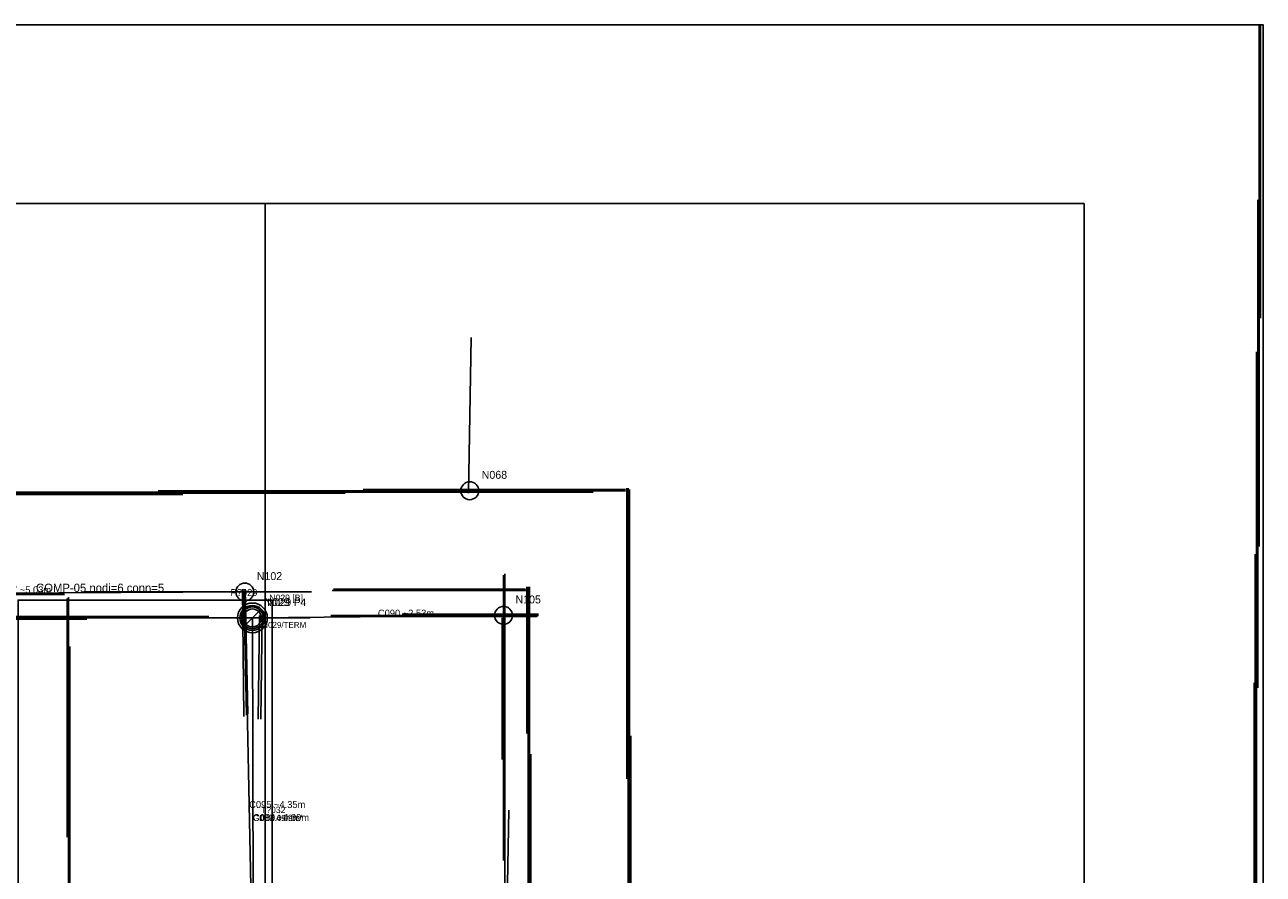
# Model space of a CAD drawing. Header units: millimetres. Extents: x 0 to 53042, y 0 to 29700.
# Tile 14 of 14: x 40581 to 53042, y 21152 to 29700. Entities that reach past the tile are written whole.
import ezdxf

# ---------------------------------------------------------------- set-up
doc = ezdxf.new("R2010")
doc.units = ezdxf.units.MM
for name, color, linetype in [('00_RASTER_ORIGINALE', 8, 'Continuous'), ('S-AXIS-CAND-INF', 4, 'Continuous'), ('S-AXIS-INF', 4, 'Continuous'), ('S-CHAIN-INF', 4, 'Continuous'), ('S-COMP-INF', 5, 'Continuous'), ('S-ELEM-ID-VER', 1, 'Continuous'), ('S-GRID-E', 4, 'Continuous'), ('S-ID-CAND-INF', 7, 'Continuous'), ('S-INF-HORIZ', 3, 'Continuous'), ('S-INF-LONG', 6, 'Continuous'), ('S-INF-VERT', 4, 'Continuous'), ('S-METRIC-GROUP-INF', 5, 'Continuous'), ('S-METRIC-TEXT-INF', 7, 'Continuous'), ('S-NODE-INF', 2, 'Continuous'), ('S-PREDOC-CONN', 3, 'Continuous'), ('S-PREDOC-DIMCHK', 6, 'Continuous'), ('S-PREDOC-ID', 7, 'Continuous'), ('S-PREDOC-NODE', 2, 'Continuous'), ('S-TOPO-EDGE-INF', 3, 'Continuous'), ('S-TOPO-NODE-INF', 2, 'Continuous'), ('S-TOPO-TEXT-INF', 7, 'Continuous'), ('S-TRACE-INF', 4, 'Continuous'), ('S-TRACE-INF-CLEAN', 4, 'Continuous'), ('S-TRACE-REJECT', 8, 'Continuous'), ('S-VERIFY-B', 30, 'Continuous'), ('S-VERIFY-TEXT', 7, 'Continuous')]:
    doc.layers.add(name, color=color, linetype=linetype)
picture_1 = doc.add_image_def('image1.jpg', size_in_pixel=(4060, 2274))

msp = doc.modelspace()

# ---------------------------------------------------------------- linework, layer by layer
at = {"layer": 'S-AXIS-CAND-INF'}
for p, q in [((37768, 23966), (42795, 23992)), ((42883, 19643), (42795, 23992)), ((42871, 23731), (45398, 23757)), ((42871, 23731), (42883, 19643))]:
    msp.add_line(p, q, dxfattribs=at)
at = {"layer": 'S-AXIS-INF'}
for p, q in [((1800, 27900), (51240, 27900)), ((43000, 1800), (43000, 27900)), ((51240, 1800), (51240, 27900))]:
    msp.add_line(p, q, dxfattribs=at)
at = {"layer": 'S-CHAIN-INF'}
msp.add_line((42871, 23731), (42883, 19643), dxfattribs=at)
at = {"layer": 'S-COMP-INF'}
msp.add_lwpolyline([(40514, 12437), (43069, 12437), (43069, 23911), (40514, 23911)], close=True, dxfattribs=at)
at = {"layer": 'S-GRID-E'}
msp.add_lwpolyline([(0, 0), (53042, 0), (53042, 29699), (0, 29699)], close=True, dxfattribs=at)
at = {"layer": 'S-INF-HORIZ'}
for p, q in [((35887, 24972), (42171, 24972)), ((40107, 24998), (46299, 24998)), ((43987, 25024), (46626, 25024)), ((36305, 23979), (40982, 23979)), ((41178, 23992), (43464, 23992)), ((43673, 24006), (45646, 24006)), ((38696, 23731), (43451, 23731)), ((43660, 23757), (45750, 23757))]:
    msp.add_line(p, q, dxfattribs=at)
at = {"layer": 'S-INF-LONG'}
for p, q in [((53001, 24450), (53001, 29700)), ((52975, 20022), (52975, 26409)), ((35887, 24972), (42171, 24972)), ((40107, 24998), (46299, 24998)), ((46665, 17423), (46665, 25024)), ((45411, 19643), (45411, 24175)), ((36305, 23979), (40982, 23979)), ((41021, 19643), (41021, 23940)), ((38696, 23731), (43451, 23731)), ((52949, 15124), (52949, 23078))]:
    msp.add_line(p, q, dxfattribs=at)
at = {"layer": 'S-INF-VERT'}
for p, q in [((53001, 24450), (53001, 29700)), ((45045, 24985), (45071, 26552)), ((52975, 20022), (52975, 26409)), ((46665, 17423), (46665, 25024)), ((45411, 19643), (45411, 24175)), ((41021, 19643), (41021, 23940)), ((42772, 24019), (42785, 22739)), ((42798, 24019), (42824, 22765)), ((45646, 20949), (45646, 24045)), ((42928, 22713), (42941, 23757)), ((42955, 22713), (42968, 23757)), ((45384, 22308), (45384, 23731)), ((52949, 15124), (52949, 23078)), ((45424, 20205), (45450, 21798))]:
    msp.add_line(p, q, dxfattribs=at)
at = {"layer": 'S-METRIC-GROUP-INF'}
msp.add_line((42871, 23731), (42883, 19643), dxfattribs=at)
at = {"layer": 'S-NODE-INF'}
for centre in [(45058, 25011), (42795, 23992), (42871, 23731), (45398, 23757)]:
    msp.add_circle(centre, 90, dxfattribs=at)
at = {"layer": 'S-PREDOC-CONN'}
msp.add_line((42871, 23731), (42883, 19643), dxfattribs=at)
at = {"layer": 'S-PREDOC-DIMCHK'}
msp.add_line((42801, 23661), (42941, 23801), dxfattribs=at)
at = {"layer": 'S-PREDOC-NODE'}
msp.add_circle((42871, 23731), 125, dxfattribs=at)
at = {"layer": 'S-TOPO-EDGE-INF'}
msp.add_line((42871, 23731), (42883, 19643), dxfattribs=at)
at = {"layer": 'S-TOPO-NODE-INF'}
msp.add_circle((42871, 23731), 110, dxfattribs=at)
at = {"layer": 'S-TRACE-INF'}
for p, q in [((53001, 24450), (53001, 29700)), ((53014, 26748), (53014, 29700)), ((52988, 23026), (52988, 27937)), ((45045, 24985), (45071, 26552)), ((52975, 20022), (52975, 26409)), ((35887, 24972), (42171, 24972)), ((38003, 24985), (43804, 24985)), ((40107, 24998), (46299, 24998)), ((41923, 25011), (46626, 25011)), ((43987, 25024), (46626, 25024)), ((46639, 22112), (46639, 25037)), ((46652, 20571), (46652, 25037)), ((46665, 17423), (46665, 25024)), ((52962, 18233), (52962, 24371)), ((45411, 19643), (45411, 24175)), ((45398, 21289), (45398, 24162)), ((34829, 23966), (40982, 23966)), ((36305, 23979), (40982, 23979)), ((41008, 21524), (41008, 23927)), ((41021, 19643), (41021, 23940)), ((41178, 23992), (43464, 23992)), ((42772, 24019), (42785, 22739)), ((42785, 24006), (42811, 22752)), ((42798, 24019), (42824, 22765)), ((43673, 24006), (45646, 24006)), ((43686, 24019), (45620, 24019)), ((45633, 22569), (45633, 24045)), ((45646, 20949), (45646, 24045)), ((45659, 17410), (45659, 24045)), ((38683, 23718), (41204, 23718)), ((38696, 23731), (43451, 23731)), ((40015, 23744), (42432, 23744)), ((42928, 22713), (42941, 23757)), ((42955, 22713), (42968, 23757)), ((43660, 23757), (45750, 23757)), ((43660, 23744), (45737, 23744)), ((44379, 23770), (45750, 23770)), ((45384, 22308), (45384, 23731)), ((41034, 19630), (41034, 23444)), ((52949, 15124), (52949, 23078)), ((46678, 15190), (46678, 22543)), ((45672, 16417), (45672, 22360)), ((45424, 20205), (45450, 21798))]:
    msp.add_line(p, q, dxfattribs=at)
at = {"layer": 'S-TRACE-INF-CLEAN'}
for p, q in [((53001, 24450), (53001, 29700)), ((45045, 24985), (45071, 26552)), ((52975, 20022), (52975, 26409)), ((35887, 24972), (42171, 24972)), ((40107, 24998), (46299, 24998)), ((43987, 25024), (46626, 25024)), ((46665, 17423), (46665, 25024)), ((45411, 19643), (45411, 24175)), ((36305, 23979), (40982, 23979)), ((41021, 19643), (41021, 23940)), ((41178, 23992), (43464, 23992)), ((42772, 24019), (42785, 22739)), ((42798, 24019), (42824, 22765)), ((43673, 24006), (45646, 24006)), ((45646, 20949), (45646, 24045)), ((38696, 23731), (43451, 23731)), ((42928, 22713), (42941, 23757)), ((42955, 22713), (42968, 23757)), ((43660, 23757), (45750, 23757)), ((45384, 22308), (45384, 23731)), ((52949, 15124), (52949, 23078)), ((45424, 20205), (45450, 21798))]:
    msp.add_line(p, q, dxfattribs=at)
at = {"layer": 'S-TRACE-REJECT'}
for p, q in [((53014, 26748), (53014, 29700)), ((52988, 23026), (52988, 27937)), ((38003, 24985), (43804, 24985)), ((41923, 25011), (46626, 25011)), ((46639, 22112), (46639, 25037)), ((46652, 20571), (46652, 25037)), ((52962, 18233), (52962, 24371)), ((45398, 21289), (45398, 24162)), ((34829, 23966), (40982, 23966)), ((41008, 21524), (41008, 23927)), ((42785, 24006), (42811, 22752)), ((43686, 24019), (45620, 24019)), ((45633, 22569), (45633, 24045)), ((45659, 17410), (45659, 24045)), ((38683, 23718), (41204, 23718)), ((40015, 23744), (42432, 23744)), ((43660, 23744), (45737, 23744)), ((44379, 23770), (45750, 23770)), ((41034, 19630), (41034, 23444)), ((46678, 15190), (46678, 22543)), ((45672, 16417), (45672, 22360))]:
    msp.add_line(p, q, dxfattribs=at)
at = {"layer": 'S-VERIFY-B'}
msp.add_line((42871, 23731), (42883, 19643), dxfattribs=at)
msp.add_circle((42871, 23731), 150, dxfattribs=at)

# ---------------------------------------------------------------- texts
at = {"layer": 'S-ELEM-ID-VER'}
for s, height, p in [('P?029', 70, (42651, 23951)), ('T?032', 65, (42957, 21767))]:
    msp.add_text(s, height=height, dxfattribs=at).set_placement(p)
at = {"layer": 'S-ID-CAND-INF'}
for s, height, p in [('N068', 80, (45178, 25131)), ('N102', 80, (42915, 24112)), ('C067 ~5.03m', 70, (40281, 23979)), ('N029', 80, (42991, 23851)), ('N105', 80, (45518, 23877)), ('C090 ~2.53m', 70, (44134, 23744)), ('C095 ~4.35m', 70, (42839, 21818)), ('C089 ~4.09m', 70, (42877, 21687))]:
    msp.add_text(s, height=height, dxfattribs=at).set_placement(p)
at = {"layer": 'S-METRIC-TEXT-INF'}
msp.add_text('G11 4.09m*', height=60, dxfattribs=at).set_placement((42877, 21687))
at = {"layer": 'S-PREDOC-ID'}
for s, height, p in [('N029 P4', 75, (43021, 23851)), ('C089 4.09m*', 65, (42877, 21687))]:
    msp.add_text(s, height=height, dxfattribs=at).set_placement(p)
at = {"layer": 'S-TOPO-TEXT-INF'}
for s, height, p in [('COMP-05 nodi=6 conn=5', 85, (40694, 23991)), ('N029/TERM', 60, (42971, 23631))]:
    msp.add_text(s, height=height, dxfattribs=at).set_placement(p)
at = {"layer": 'S-VERIFY-TEXT'}
msp.add_text('N029 [B]', height=65, dxfattribs=at).set_placement((43041, 23901))

# ---------------------------------------------------------------- pictures from other files: only their frames are drawn
at = {"layer": '00_RASTER_ORIGINALE'}
image = msp.add_image(picture_1, insert=(0, 0), size_in_units=(53042, 29699), dxfattribs=at)

doc.saveas('drawing.dxf')
